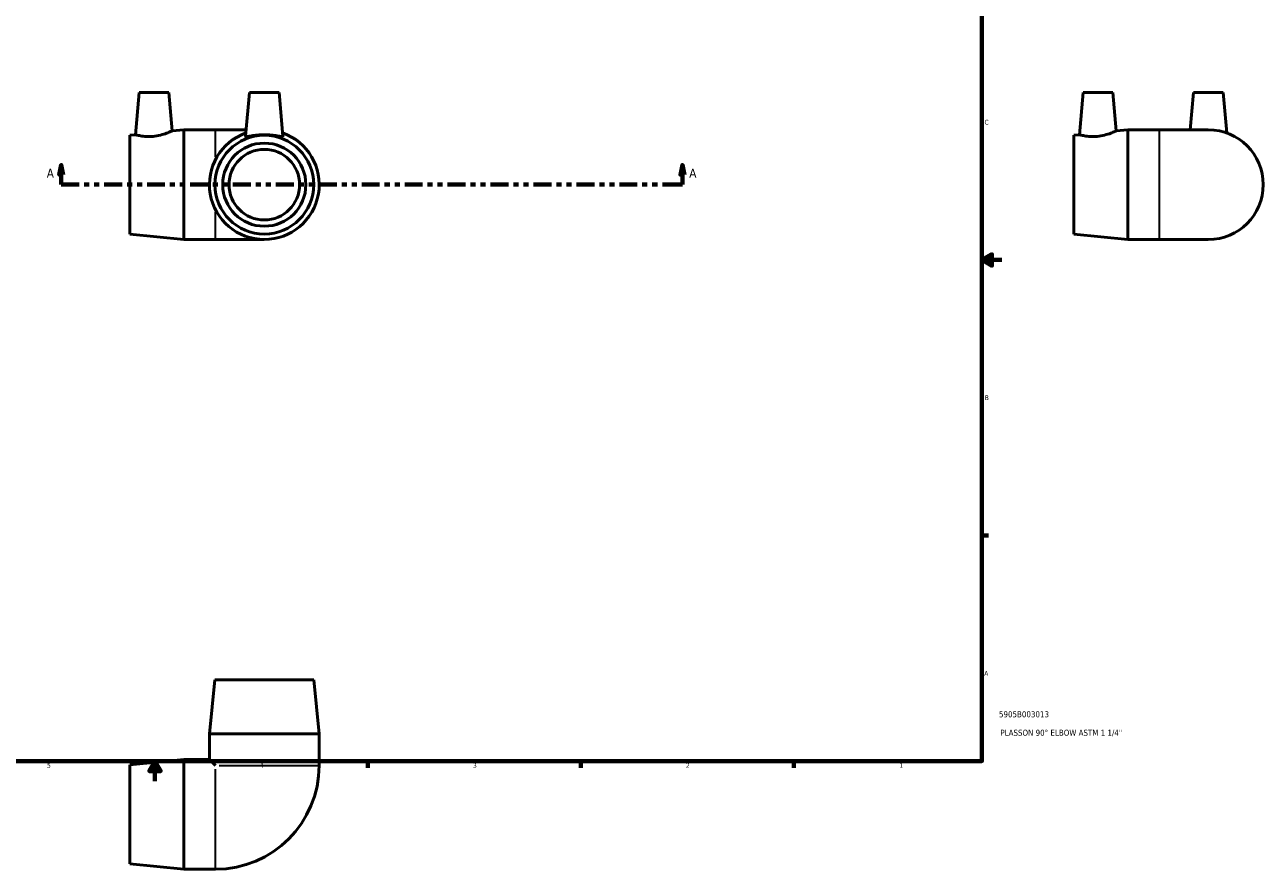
# Model space of a CAD drawing. Header units: inches. Extents: x -0.7 to 43.1, y -18.3 to 32.5.
# Tile 3 of 4: x 14.4 to 39.1, y -1.2 to 15.7. Entities that reach past the tile are written whole.
import ezdxf

# ---------------------------------------------------------------- set-up
doc = ezdxf.new("R2010")
doc.units = ezdxf.units.IN
doc.header["$MEASUREMENT"] = 0
doc.linetypes.add('DOUBLE_DASH_CHAIN', pattern=[1.2403, 0.6614, -0.0827, 0.1654, -0.0827, 0.1654, -0.0827])
for name, color, linetype, lineweight in [('Border (ANSI)', 7, 'Continuous', 70), ('Section Line (ANSI)', 7, 'DOUBLE_DASH_CHAIN', 70), ('Title (ANSI)', 7, 'Continuous', 50), ('Visible (ANSI)', 7, 'Continuous', 50), ('Visible Narrow (ANSI)', 7, 'Continuous', 35)]:
    doc.layers.add(name, color=color, linetype=linetype, lineweight=lineweight)
doc.styles.add('Label Text (ANSI)', font='tahoma.ttf')
doc.styles.add('Note Text (ANSI)', font='tahoma.ttf')
doc.styles.add('Text Style29', font='tahoma.ttf')

# ---------------------------------------------------------------- blocks, each defined once
blk = doc.blocks.new('Borders Default Border')
at = {"layer": 'Border (ANSI)'}
for p, q in [((33.5, 5.5), (33.634, 5.5)), ((21.25, 1), (21.25, 0.866)), ((25.5, 1), (25.5, 0.866)), ((29.75, 1), (29.75, 0.866))]:
    blk.add_line(p, q, dxfattribs=at)
at = {"layer": 'Border (ANSI)', "flags": 128}
for points in [[(0.5, 1), (0.5, 21), (33.5, 21), (33.5, 1), (0.5, 1)], [(33.9, 11), (33.5, 11), (33.7, 11.115), (33.7, 10.885), (33.5, 11)], [(17, 0.6), (17, 1), (16.885, 0.8), (17.115, 0.8), (17, 1)]]:
    blk.add_lwpolyline(points, dxfattribs=at)
at = {"layer": 'Border (ANSI)', "color": 5, "true_color": 0x0000ff, "char_height": 0.0945, "attachment_point": 7, "style": 'Note Text (ANSI)'}
for s, insert in [('C', (33.552, 13.701)), ('B', (33.558, 8.203)), ('A', (33.547, 2.703)), ('4', (19.092, 0.866)), ('3', (23.346, 0.864)), ('2', (27.596, 0.866)), ('1', (31.854, 0.866)), ('5', (14.847, 0.864))]:
    blk.add_mtext(s, dxfattribs=dict(at, insert=insert))
blk = doc.blocks.new('Title Blocks ANSI - Large')
at = {"layer": 'Title (ANSI)', "color": 5, "true_color": 0x0000ff, "style": 'Text Style29'}
for tag, p in [('PART_NUMBER_001', (0.341, 0.873)), ('DESCRIPTION_001', (0.369, 0.505))]:
    blk.add_attdef(tag, p, '', height=0.12, dxfattribs=at)
blk = doc.blocks.new('2dTransSection0')
at = {"layer": 'Section Line (ANSI)', "linetype": 'Continuous'}
for p, q in [((15.129, 12.897), (15.09, 12.7)), ((15.129, 12.7), (15.129, 12.897)), ((15.169, 12.7), (15.129, 12.897)), ((27.523, 12.897), (27.484, 12.7)), ((27.523, 12.7), (27.523, 12.897)), ((27.563, 12.7), (27.523, 12.897)), ((15.09, 12.7), (15.169, 12.7)), ((15.129, 12.503), (15.129, 12.7)), ((27.484, 12.7), (27.563, 12.7)), ((27.523, 12.503), (27.523, 12.7)), ((15.129, 12.503), (15.48, 12.503)), ((27.173, 12.503), (27.523, 12.503))]:
    blk.add_line(p, q, dxfattribs=at)
at = {"layer": 'Section Line (ANSI)', "linetype": 'DOUBLE_DASH_CHAIN', "ltscale": 0.53947}
blk.add_line((15.129, 12.503), (27.523, 12.503), dxfattribs=at)
at = {"layer": 'Section Line (ANSI)', "linetype": 'Continuous', "flags": 128}
for points in [[(15.169, 12.7), (15.129, 12.897), (15.09, 12.7), (15.169, 12.7)], [(27.563, 12.7), (27.523, 12.897), (27.484, 12.7), (27.563, 12.7)]]:
    blk.add_lwpolyline(points, dxfattribs=at)
at = {"layer": 'Section Line (ANSI)'}
for points in [[(15.169, 12.7), (15.129, 12.897), (15.09, 12.7), (15.169, 12.7)], [(27.563, 12.7), (27.523, 12.897), (27.484, 12.7), (27.563, 12.7)]]:
    blk.add_solid(points, dxfattribs=at)
at = {"layer": 'Section Line (ANSI)', "char_height": 0.18, "attachment_point": 7, "style": 'Label Text (ANSI)'}
for insert in [(14.84, 12.641), (27.66, 12.641)]:
    blk.add_mtext('A', dxfattribs=dict(at, insert=insert))

msp = doc.modelspace()

# ---------------------------------------------------------------- linework, layer by layer
at = {"layer": 'Visible (ANSI)'}
for p, q in [((16.685, 14.343), (16.611, 13.5)), ((16.685, 14.343), (17.275, 14.343)), ((17.275, 14.343), (17.342, 13.575)), ((18.887, 14.343), (18.81, 13.469)), ((18.887, 14.343), (19.477, 14.343)), ((19.477, 14.343), (19.554, 13.469)), ((35.521, 14.343), (35.447, 13.5)), ((35.521, 14.343), (36.112, 14.343)), ((36.112, 14.343), (36.179, 13.575)), ((37.723, 14.343), (37.658, 13.598)), ((37.723, 14.343), (38.314, 14.343)), ((38.314, 14.343), (38.384, 13.536)), ((17.342, 13.575), (17.577, 13.598)), ((17.577, 11.408), (17.577, 13.598)), ((17.577, 13.598), (18.207, 13.598)), ((18.821, 13.598), (18.207, 13.598)), ((36.179, 13.575), (36.413, 13.598)), ((36.413, 11.408), (36.413, 13.598)), ((36.413, 13.598), (37.044, 13.598)), ((38.018, 13.598), (37.044, 13.598)), ((16.497, 13.489), (16.611, 13.5)), ((16.497, 11.518), (16.497, 13.489)), ((35.334, 13.489), (35.447, 13.5)), ((35.334, 11.518), (35.334, 13.489)), ((16.497, 11.518), (17.577, 11.408)), ((17.577, 11.408), (18.207, 11.408)), ((18.207, 11.408), (19.182, 11.408)), ((35.334, 11.518), (36.413, 11.408)), ((36.413, 11.408), (37.044, 11.408)), ((37.044, 11.408), (38.018, 11.408)), ((18.196, 2.62), (18.087, 1.54)), ((18.196, 2.62), (20.167, 2.62)), ((20.167, 2.62), (20.277, 1.54)), ((18.087, 1.54), (20.277, 1.54)), ((18.087, 1.54), (18.087, 1.03)), ((20.277, 1.54), (20.277, 0.91)), ((16.497, 0.921), (17.577, 1.03)), ((17.577, -1.16), (17.577, 1.03)), ((17.577, 1.03), (18.087, 1.03)), ((18.087, 1.03), (18.207, 0.91)), ((16.497, -1.05), (16.497, 0.921)), ((16.497, -1.05), (17.577, -1.16)), ((17.577, -1.16), (18.207, -1.16))]:
    msp.add_line(p, q, dxfattribs=at)
for radius in [0.985, 0.829, 0.704]:
    msp.add_circle((19.182, 12.503), radius, dxfattribs=at)
for centre, radius, start, end in [((38.018, 12.503), 1.095, 270, 90), ((19.182, 12.503), 1.095, 109.5247, 70.4753), ((18.207, 0.91), 2.069, 270, 0)]:
    msp.add_arc(centre, radius, start, end, dxfattribs=at)
for points, knots in [([(16.963, 13.467), (16.918, 13.463), (16.871, 13.462), (16.783, 13.467), (16.744, 13.472), (16.682, 13.483), (16.655, 13.489), (16.62, 13.498), (16.611, 13.5), (16.611, 13.5)], [0, 0, 0, 0, 0.344446, 0.344446, 0.688891, 0.688891, 1.036371, 1.036371, 1.383851, 1.383851, 1.383851, 1.383851]), ([(17.342, 13.575), (17.342, 13.575), (17.333, 13.57), (17.294, 13.554), (17.266, 13.542), (17.2, 13.518), (17.157, 13.504), (17.063, 13.481), (17.012, 13.472), (16.963, 13.467)], [4.242303, 4.242303, 4.242303, 4.242303, 4.606345, 4.606345, 4.970387, 4.970387, 5.343646, 5.343646, 5.716905, 5.716905, 5.716905, 5.716905]), ([(19.553, 13.467), (19.552, 13.463), (19.541, 13.462), (19.501, 13.467), (19.472, 13.472), (19.407, 13.483), (19.366, 13.489), (19.276, 13.498), (19.227, 13.5), (19.136, 13.5), (19.088, 13.498), (18.998, 13.489), (18.957, 13.483), (18.891, 13.472), (18.862, 13.467), (18.823, 13.462), (18.812, 13.463), (18.81, 13.468), (18.81, 13.468), (18.81, 13.469)], [0, 0, 0, 0, 0.344446, 0.344446, 0.688891, 0.688891, 1.036371, 1.036371, 1.383851, 1.383851, 1.731331, 1.731331, 2.07881, 2.07881, 2.423256, 2.423256, 2.767702, 2.767702, 2.809955, 2.809955, 2.809955, 2.809955]), ([(35.8, 13.467), (35.755, 13.463), (35.707, 13.462), (35.62, 13.467), (35.581, 13.472), (35.519, 13.483), (35.492, 13.489), (35.456, 13.498), (35.447, 13.5), (35.447, 13.5)], [0, 0, 0, 0, 0.344446, 0.344446, 0.688891, 0.688891, 1.036371, 1.036371, 1.383851, 1.383851, 1.383851, 1.383851]), ([(36.179, 13.575), (36.179, 13.575), (36.169, 13.57), (36.131, 13.554), (36.102, 13.542), (36.036, 13.518), (35.994, 13.504), (35.9, 13.481), (35.849, 13.472), (35.8, 13.467)], [4.242303, 4.242303, 4.242303, 4.242303, 4.606345, 4.606345, 4.970387, 4.970387, 5.343646, 5.343646, 5.716905, 5.716905, 5.716905, 5.716905])]:
    msp.add_open_spline(points, degree=3, knots=knots, dxfattribs=at)
msp.add_open_spline([(19.554, 13.469), (19.554, 13.468), (19.554, 13.468), (19.553, 13.467)], degree=3, dxfattribs=at)
at = {"layer": 'Visible Narrow (ANSI)'}
for p, q in [((18.207, 13.056), (18.207, 13.597)), ((37.044, 11.422), (37.044, 13.585)), ((18.207, 11.41), (18.207, 11.951)), ((18.207, -1.15), (18.207, 0.835)), ((18.282, 0.91), (20.267, 0.91))]:
    msp.add_line(p, q, dxfattribs=at)

# ---------------------------------------------------------------- block references
msp.add_blockref('Borders Default Border', (0, 0))
msp.add_blockref('Title Blocks ANSI - Large', (33.5, 1)).add_auto_attribs({'PART_NUMBER_001': '5905B003013', 'DESCRIPTION_001': "PLASSON 90° ELBOW ASTM 1 1/4''"})
at = {"layer": 'Section Line (ANSI)'}
msp.add_blockref('2dTransSection0', (0, 0), dxfattribs=at)

doc.saveas('drawing.dxf')
